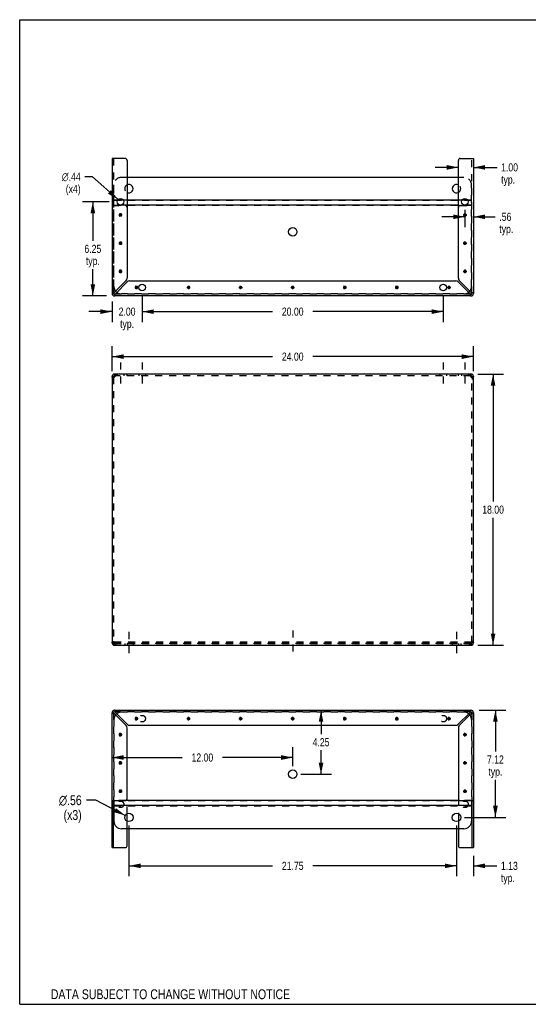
# Model space of a CAD drawing. Header units: inches. Extents: x 0 to 84.6, y 0 to 65.4.
# Tile 1 of 2: x 0 to 33.8, y 0 to 65.4. Entities that reach past the tile are written whole.
import ezdxf

# ---------------------------------------------------------------- set-up
doc = ezdxf.new("R2010")
doc.units = ezdxf.units.IN
doc.header["$LTSCALE"] = 4.653846
doc.header["$MEASUREMENT"] = 0
doc.linetypes.add('DASHED', pattern=[0.2, 0.1, -0.1])
doc.linetypes.add('HIDDEN', pattern=[0.2, 0.1, -0.1])
doc.layers.get('0').update_dxf_attribs({"linetype": 'CONTINUOUS'})
doc.layers.add('DEFAULT_2', color=8, linetype='HIDDEN')
doc.layers.add('DIMENSIONS', color=7, linetype='CONTINUOUS')
doc.styles.get("Standard").update_dxf_attribs({"font": 'txt', "width": 0.8})
doc.styles.add('TEXTSTYLE_1', font='gdt', dxfattribs={"width": 0.8})
doc.dimstyles.new('DIMSTYLE_1', dxfattribs={"dimtxt": 0.538462, "dimasz": 0.769231, "dimexe": 0.09, "dimexo": 0.07, "dimgap": 0.035, "dimtad": 0, "dimtih": 1, "dimtoh": 1, "dimzin": 4, "dimdsep": 46, "dimtxsty": 'Standard', "dimblk": '_FILLED', "dimblk1": '_FILLED', "dimblk2": '_FILLED', "dimcen": 0.09, "dimadec": 0, "dimazin": 0, "dimtfac": 1, "dimtofl": 0, "dimtmove": 0, "dimatfit": 3, "dimldrblk": '_FILLED', "dimfxl": 1, "dimtolj": 1, "dimtzin": 4, "dimarcsym": 0})
doc.dimstyles.new('DIMSTYLE_2', dxfattribs={"dimtxt": 0.653846, "dimasz": 0.769231, "dimexe": 0.09, "dimexo": 0.07, "dimgap": 0.09, "dimtad": 0, "dimtih": 1, "dimtoh": 1, "dimzin": 4, "dimdsep": 46, "dimtxsty": 'Standard', "dimblk": '_FILLED', "dimblk1": '_FILLED', "dimblk2": '_FILLED', "dimcen": 0.09, "dimadec": 0, "dimazin": 0, "dimtfac": 1, "dimtofl": 0, "dimtmove": 0, "dimatfit": 3, "dimldrblk": '_FILLED', "dimfxl": 1, "dimtolj": 1, "dimtzin": 4, "dimarcsym": 0})
doc.dimstyles.new('DIMSTYLE_3', dxfattribs={"dimtxt": 0.538462, "dimasz": 0.769231, "dimexe": 0.09, "dimexo": 0.07, "dimgap": 0.09, "dimtad": 0, "dimtih": 1, "dimtoh": 1, "dimzin": 4, "dimdsep": 46, "dimtxsty": 'Standard', "dimblk": '_FILLED', "dimblk1": '_FILLED', "dimblk2": '_FILLED', "dimcen": 0.09, "dimadec": 0, "dimazin": 0, "dimtfac": 1, "dimtofl": 0, "dimtmove": 0, "dimatfit": 3, "dimldrblk": '_FILLED', "dimfxl": 1, "dimtolj": 1, "dimtzin": 4, "dimarcsym": 0})

# ---------------------------------------------------------------- blocks, each defined once
blk = doc.blocks.new('_FILLED')
at = {"color": 0, "linetype": 'ByBlock'}
blk.add_solid([(0, 0), (-1, 0.2), (-1, -0.2)], dxfattribs=at)
blk = doc.blocks.new('*D1')
at = {"layer": 'DIMENSIONS', "color": 2, "linetype": 'Continuous'}
for p, q in [((6.132, 42.046), (6.132, 43.702)), ((30.132, 42.046), (30.132, 43.702)), ((6.132, 43.009), (16.786, 43.009)), ((30.132, 43.009), (19.478, 43.009))]:
    blk.add_line(p, q, dxfattribs=at)
at = {"layer": 'DIMENSIONS', "color": 2, "linetype": 'Continuous', "xscale": 0.7692307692, "yscale": 0.7692307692, "zscale": 0.7692307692, "rotation": 180}
blk.add_blockref('_FILLED', (6.132, 43.009), dxfattribs=at)
at = {"layer": 'DIMENSIONS', "color": 2, "linetype": 'Continuous', "xscale": 0.7692307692, "yscale": 0.7692307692, "zscale": 0.7692307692}
blk.add_blockref('_FILLED', (30.132, 43.009), dxfattribs=at)
at = {"layer": 'DIMENSIONS', "color": 2, "linetype": 'Continuous', "insert": (18.132, 43.278), "char_height": 0.5385, "width": 2.15385, "attachment_point": 2, "line_spacing_factor": 0.9}
blk.add_mtext('24.00', dxfattribs=at)
blk = doc.blocks.new('*D2')
at = {"layer": 'DIMENSIONS', "color": 2, "linetype": 'Continuous'}
for p, q in [((30.428, 41.848), (32.131, 41.848)), ((31.439, 41.848), (31.439, 33.386)), ((31.439, 23.848), (31.439, 32.309)), ((30.428, 23.848), (32.131, 23.848))]:
    blk.add_line(p, q, dxfattribs=at)
at = {"layer": 'DIMENSIONS', "color": 2, "linetype": 'Continuous', "xscale": 0.7692307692, "yscale": 0.7692307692, "zscale": 0.7692307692}
for p, rotation in [((31.439, 41.848), 90), ((31.439, 23.848), 270)]:
    blk.add_blockref('_FILLED', p, dxfattribs=dict(at, rotation=rotation))
at = {"layer": 'DIMENSIONS', "color": 2, "linetype": 'Continuous', "insert": (31.439, 33.117), "char_height": 0.5385, "width": 2.15385, "attachment_point": 2, "line_spacing_factor": 0.9}
blk.add_mtext('18.00', dxfattribs=at)
blk = doc.blocks.new('*D5')
at = {"layer": 'DIMENSIONS', "color": 2, "linetype": 'Continuous'}
for p, q in [((20.013, 19.531), (20.013, 17.944)), ((20.013, 15.28), (20.013, 16.867)), ((18.671, 15.28), (20.706, 15.28))]:
    blk.add_line(p, q, dxfattribs=at)
at = {"layer": 'DIMENSIONS', "color": 2, "linetype": 'Continuous', "xscale": 0.7692307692, "yscale": 0.7692307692, "zscale": 0.7692307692}
for p, rotation in [((20.013, 19.531), 90), ((20.013, 15.28), 270)]:
    blk.add_blockref('_FILLED', p, dxfattribs=dict(at, rotation=rotation))
at = {"layer": 'DIMENSIONS', "color": 2, "linetype": 'Continuous', "insert": (20.013, 17.674), "char_height": 0.5385, "width": 1.72308, "attachment_point": 2, "line_spacing_factor": 0.9}
blk.add_mtext('4.25', dxfattribs=at)
blk = doc.blocks.new('*D6')
at = {"layer": 'DIMENSIONS', "color": 2, "linetype": 'Continuous'}
for p, q in [((18.132, 15.818), (18.132, 17.08)), ((6.132, 16.388), (10.786, 16.388)), ((18.132, 16.388), (13.478, 16.388))]:
    blk.add_line(p, q, dxfattribs=at)
at = {"layer": 'DIMENSIONS', "color": 2, "linetype": 'Continuous', "xscale": 0.7692307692, "yscale": 0.7692307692, "zscale": 0.7692307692, "rotation": 180}
blk.add_blockref('_FILLED', (6.132, 16.388), dxfattribs=at)
at = {"layer": 'DIMENSIONS', "color": 2, "linetype": 'Continuous', "xscale": 0.7692307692, "yscale": 0.7692307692, "zscale": 0.7692307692}
blk.add_blockref('_FILLED', (18.132, 16.388), dxfattribs=at)
at = {"layer": 'DIMENSIONS', "color": 2, "linetype": 'Continuous', "insert": (12.132, 16.657), "char_height": 0.5385, "width": 2.15385, "attachment_point": 2, "line_spacing_factor": 0.9}
blk.add_mtext('12.00', dxfattribs=at)
blk = doc.blocks.new('*D7')
at = {"layer": 'DIMENSIONS', "color": 2, "linetype": 'Continuous'}
for p, q in [((29.007, 11.874), (29.007, 8.503)), ((30.132, 9.869), (30.132, 8.503)), ((29.007, 9.195), (27.469, 9.195)), ((30.132, 9.195), (31.69, 9.195))]:
    blk.add_line(p, q, dxfattribs=at)
at = {"layer": 'DIMENSIONS', "color": 2, "linetype": 'Continuous', "xscale": 0.7692307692, "yscale": 0.7692307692, "zscale": 0.7692307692}
blk.add_blockref('_FILLED', (29.007, 9.195), dxfattribs=at)
at = {"layer": 'DIMENSIONS', "color": 2, "linetype": 'Continuous', "xscale": 0.7692307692, "yscale": 0.7692307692, "zscale": 0.7692307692, "rotation": 180}
blk.add_blockref('_FILLED', (30.132, 9.195), dxfattribs=at)
at = {"layer": 'DIMENSIONS', "color": 2, "linetype": 'Continuous', "insert": (31.959, 9.464), "char_height": 0.5385, "width": 1.72308, "attachment_point": 1, "line_spacing_factor": 0.9}
blk.add_mtext('1.13\\Ptyp.', dxfattribs=at)
blk = doc.blocks.new('*D8')
at = {"layer": 'DIMENSIONS', "color": 2, "linetype": 'Continuous'}
for p, q in [((7.257, 11.874), (7.257, 8.503)), ((29.007, 11.874), (29.007, 8.503)), ((7.257, 9.195), (16.786, 9.195)), ((29.007, 9.195), (19.478, 9.195))]:
    blk.add_line(p, q, dxfattribs=at)
at = {"layer": 'DIMENSIONS', "color": 2, "linetype": 'Continuous', "xscale": 0.7692307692, "yscale": 0.7692307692, "zscale": 0.7692307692, "rotation": 180}
blk.add_blockref('_FILLED', (7.257, 9.195), dxfattribs=at)
at = {"layer": 'DIMENSIONS', "color": 2, "linetype": 'Continuous', "xscale": 0.7692307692, "yscale": 0.7692307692, "zscale": 0.7692307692}
blk.add_blockref('_FILLED', (29.007, 9.195), dxfattribs=at)
at = {"layer": 'DIMENSIONS', "color": 2, "linetype": 'Continuous', "insert": (18.132, 9.464), "char_height": 0.5385, "width": 2.15385, "attachment_point": 2, "line_spacing_factor": 0.9}
blk.add_mtext('21.75', dxfattribs=at)
blk = doc.blocks.new('*D9')
at = {"layer": 'DIMENSIONS', "color": 2, "linetype": 'Continuous'}
for p, q in [((30.504, 19.531), (32.284, 19.531)), ((31.592, 19.531), (31.592, 16.796)), ((31.592, 12.412), (31.592, 14.912)), ((29.546, 12.412), (32.284, 12.412))]:
    blk.add_line(p, q, dxfattribs=at)
at = {"layer": 'DIMENSIONS', "color": 2, "linetype": 'Continuous', "xscale": 0.7692307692, "yscale": 0.7692307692, "zscale": 0.7692307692}
for p, rotation in [((31.592, 19.531), 90), ((31.592, 12.412), 270)]:
    blk.add_blockref('_FILLED', p, dxfattribs=dict(at, rotation=rotation))
at = {"layer": 'DIMENSIONS', "color": 2, "linetype": 'Continuous', "insert": (31.592, 16.527), "char_height": 0.5385, "width": 1.72308, "attachment_point": 2, "line_spacing_factor": 0.9}
blk.add_mtext('7.12\\Ptyp.', dxfattribs=at)
blk = doc.blocks.new('*D10')
at = {"layer": 'DIMENSIONS', "color": 2, "linetype": 'Continuous'}
for p, q in [((5.051, 13.552), (4.446, 13.552)), ((7.007, 12.541), (5.051, 13.552))]:
    blk.add_line(p, q, dxfattribs=at)
at = {"layer": 'DIMENSIONS', "color": 2, "linetype": 'Continuous', "xscale": 0.7692307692, "yscale": 0.7692307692, "zscale": 0.7692307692, "rotation": 332.6934381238}
blk.add_blockref('_FILLED', (7.007, 12.541), dxfattribs=at)
at = {"layer": 'DIMENSIONS', "color": 2, "linetype": 'Continuous', "insert": (4.119, 13.879), "char_height": 0.65385, "width": 2.44103, "attachment_point": 3, "line_spacing_factor": 0.9, "style": 'TEXTSTYLE_1'}
blk.add_mtext('{\\Fgdt;n}\\Ftxt;.56\\P(x3)', dxfattribs=at)
blk = doc.blocks.new('*D11')
at = {"layer": 'DIMENSIONS', "color": 2, "linetype": 'Continuous'}
for p, q in [((5.937, 53.295), (4.166, 53.295)), ((4.858, 53.295), (4.858, 50.708)), ((4.858, 47.045), (4.858, 48.824)), ((5.76, 47.045), (4.166, 47.045))]:
    blk.add_line(p, q, dxfattribs=at)
at = {"layer": 'DIMENSIONS', "color": 2, "linetype": 'Continuous', "xscale": 0.7692307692, "yscale": 0.7692307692, "zscale": 0.7692307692}
for p, rotation in [((4.858, 53.295), 90), ((4.858, 47.045), 270)]:
    blk.add_blockref('_FILLED', p, dxfattribs=dict(at, rotation=rotation))
at = {"layer": 'DIMENSIONS', "color": 2, "linetype": 'Continuous', "insert": (4.858, 50.439), "char_height": 0.5385, "width": 1.72308, "attachment_point": 2, "line_spacing_factor": 0.9}
blk.add_mtext('6.25\\Ptyp.', dxfattribs=at)
blk = doc.blocks.new('*D12')
at = {"layer": 'DIMENSIONS', "color": 2, "linetype": 'Continuous'}
for p, q in [((6.132, 46.673), (6.132, 45.305)), ((8.132, 47.069), (8.132, 45.305)), ((6.132, 45.997), (4.594, 45.997)), ((8.132, 45.997), (9.671, 45.997))]:
    blk.add_line(p, q, dxfattribs=at)
at = {"layer": 'DIMENSIONS', "color": 2, "linetype": 'Continuous', "xscale": 0.7692307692, "yscale": 0.7692307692, "zscale": 0.7692307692}
blk.add_blockref('_FILLED', (6.132, 45.997), dxfattribs=at)
at = {"layer": 'DIMENSIONS', "color": 2, "linetype": 'Continuous', "xscale": 0.7692307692, "yscale": 0.7692307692, "zscale": 0.7692307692, "rotation": 180}
blk.add_blockref('_FILLED', (8.132, 45.997), dxfattribs=at)
at = {"layer": 'DIMENSIONS', "color": 2, "linetype": 'Continuous', "insert": (7.132, 46.267), "char_height": 0.5385, "width": 1.72308, "attachment_point": 2, "line_spacing_factor": 0.9}
blk.add_mtext('2.00\\Ptyp.', dxfattribs=at)
blk = doc.blocks.new('*D13')
at = {"layer": 'DIMENSIONS', "color": 2, "linetype": 'Continuous'}
for p, q in [((8.132, 47.069), (8.132, 45.305)), ((28.132, 47.069), (28.132, 45.305)), ((8.132, 45.997), (16.786, 45.997)), ((28.132, 45.997), (19.478, 45.997))]:
    blk.add_line(p, q, dxfattribs=at)
at = {"layer": 'DIMENSIONS', "color": 2, "linetype": 'Continuous', "xscale": 0.7692307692, "yscale": 0.7692307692, "zscale": 0.7692307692, "rotation": 180}
blk.add_blockref('_FILLED', (8.132, 45.997), dxfattribs=at)
at = {"layer": 'DIMENSIONS', "color": 2, "linetype": 'Continuous', "xscale": 0.7692307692, "yscale": 0.7692307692, "zscale": 0.7692307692}
blk.add_blockref('_FILLED', (28.132, 45.997), dxfattribs=at)
at = {"layer": 'DIMENSIONS', "color": 2, "linetype": 'Continuous', "insert": (18.132, 46.267), "char_height": 0.5385, "width": 2.15385, "attachment_point": 2, "line_spacing_factor": 0.9}
blk.add_mtext('20.00', dxfattribs=at)
blk = doc.blocks.new('*D14')
at = {"layer": 'DIMENSIONS', "color": 2, "linetype": 'Continuous'}
for p, q in [((29.57, 52.756), (29.57, 51.604)), ((29.57, 52.296), (28.031, 52.296)), ((30.132, 52.296), (31.584, 52.296))]:
    blk.add_line(p, q, dxfattribs=at)
at = {"layer": 'DIMENSIONS', "color": 2, "linetype": 'Continuous', "xscale": 0.7692307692, "yscale": 0.7692307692, "zscale": 0.7692307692}
blk.add_blockref('_FILLED', (29.57, 52.296), dxfattribs=at)
at = {"layer": 'DIMENSIONS', "color": 2, "linetype": 'Continuous', "xscale": 0.7692307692, "yscale": 0.7692307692, "zscale": 0.7692307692, "rotation": 180}
blk.add_blockref('_FILLED', (30.132, 52.296), dxfattribs=at)
at = {"layer": 'DIMENSIONS', "color": 2, "linetype": 'Continuous', "insert": (31.853, 52.565), "char_height": 0.5385, "width": 1.72308, "attachment_point": 1, "line_spacing_factor": 0.9}
blk.add_mtext('.56\\Ptyp.', dxfattribs=at)
blk = doc.blocks.new('*D15')
at = {"layer": 'DIMENSIONS', "color": 2, "linetype": 'Continuous'}
for p, q in [((29.132, 55.576), (27.594, 55.576)), ((30.132, 55.576), (31.703, 55.576))]:
    blk.add_line(p, q, dxfattribs=at)
at = {"layer": 'DIMENSIONS', "color": 2, "linetype": 'Continuous', "xscale": 0.7692307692, "yscale": 0.7692307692, "zscale": 0.7692307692}
blk.add_blockref('_FILLED', (29.132, 55.576), dxfattribs=at)
at = {"layer": 'DIMENSIONS', "color": 2, "linetype": 'Continuous', "xscale": 0.7692307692, "yscale": 0.7692307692, "zscale": 0.7692307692, "rotation": 180}
blk.add_blockref('_FILLED', (30.132, 55.576), dxfattribs=at)
at = {"layer": 'DIMENSIONS', "color": 2, "linetype": 'Continuous', "insert": (31.972, 55.845), "char_height": 0.5385, "width": 1.72308, "attachment_point": 1, "line_spacing_factor": 0.9}
blk.add_mtext('1.00\\Ptyp.', dxfattribs=at)
blk = doc.blocks.new('*D16')
at = {"layer": 'DIMENSIONS', "color": 2, "linetype": 'Continuous'}
for p, q in [((4.834, 54.953), (4.319, 54.953)), ((6.531, 53.44), (4.834, 54.953))]:
    blk.add_line(p, q, dxfattribs=at)
at = {"layer": 'DIMENSIONS', "color": 2, "linetype": 'Continuous', "xscale": 0.7692307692, "yscale": 0.7692307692, "zscale": 0.7692307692, "rotation": 318.2856607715}
blk.add_blockref('_FILLED', (6.531, 53.44), dxfattribs=at)
at = {"layer": 'DIMENSIONS', "color": 2, "linetype": 'Continuous', "insert": (4.049, 55.223), "char_height": 0.53846, "width": 2.01026, "attachment_point": 3, "line_spacing_factor": 0.9, "style": 'TEXTSTYLE_1'}
blk.add_mtext('{\\Fgdt;n}\\Ftxt;.44\\P(x4)', dxfattribs=at)

msp = doc.modelspace()

# ---------------------------------------------------------------- linework, layer by layer
at = {"color": 7, "linetype": 'Continuous'}
for p, q in [((0, 0), (0, 65.385)), ((0, 65.385), (84.615, 65.385)), ((6.227, 47.211), (6.236, 47.211)), ((6.299, 47.149), (6.299, 47.14)), ((6.327, 47.159), (6.337, 47.167)), ((29.966, 47.14), (29.966, 47.149)), ((30.018, 47.24), (30.01, 47.249)), ((30.028, 47.211), (30.037, 47.211)), ((6.299, 41.848), (6.299, 41.744)), ((29.966, 41.848), (29.966, 41.744)), ((6.132, 41.681), (6.236, 41.681)), ((6.236, 41.641), (6.236, 41.681)), ((6.317, 41.744), (6.299, 41.744)), ((29.966, 41.744), (29.947, 41.744)), ((30.028, 41.681), (30.132, 41.681)), ((30.028, 41.641), (30.028, 41.681)), ((6.236, 24.014), (6.132, 24.014)), ((6.257, 23.968), (6.257, 24.041)), ((6.299, 23.848), (6.299, 23.952)), ((6.299, 23.952), (6.317, 23.952)), ((29.947, 23.952), (29.966, 23.952)), ((29.966, 23.848), (29.966, 23.952)), ((30.007, 23.968), (30.007, 24.041)), ((30.132, 24.014), (30.028, 24.014)), ((6.236, 19.365), (6.227, 19.365)), ((6.247, 19.336), (6.255, 19.326)), ((6.299, 19.436), (6.299, 19.427)), ((7.642, 18.969), (7.872, 18.969)), ((7.676, 18.887), (7.839, 19.05)), ((7.839, 18.887), (7.676, 19.05)), ((7.757, 18.854), (7.757, 19.084)), ((11.101, 18.969), (11.331, 18.969)), ((11.134, 18.887), (11.297, 19.05)), ((11.297, 18.887), (11.134, 19.05)), ((11.216, 18.854), (11.216, 19.084)), ((14.559, 18.969), (14.789, 18.969)), ((14.593, 18.887), (14.755, 19.05)), ((14.755, 18.887), (14.593, 19.05)), ((14.674, 18.854), (14.674, 19.084)), ((18.017, 18.969), (18.247, 18.969)), ((18.051, 18.887), (18.214, 19.05)), ((18.214, 18.887), (18.051, 19.05)), ((18.132, 18.854), (18.132, 19.084)), ((21.476, 18.969), (21.706, 18.969)), ((21.509, 18.887), (21.672, 19.05)), ((21.672, 18.887), (21.509, 19.05)), ((21.591, 18.854), (21.591, 19.084)), ((24.934, 18.969), (25.164, 18.969)), ((24.968, 18.887), (25.13, 19.05)), ((24.968, 19.05), (25.13, 18.887)), ((25.049, 18.854), (25.049, 19.084)), ((28.392, 18.969), (28.622, 18.969)), ((28.426, 18.887), (28.589, 19.05)), ((28.426, 19.05), (28.589, 18.887)), ((28.507, 18.854), (28.507, 19.084)), ((29.937, 19.416), (29.928, 19.409)), ((29.966, 19.427), (29.966, 19.436)), ((30.037, 19.365), (30.028, 19.365)), ((6.58, 17.906), (6.81, 17.906)), ((6.613, 17.825), (6.776, 17.987)), ((6.776, 17.825), (6.613, 17.987)), ((6.695, 17.791), (6.695, 18.021)), ((29.455, 17.906), (29.685, 17.906)), ((29.488, 17.825), (29.651, 17.987)), ((29.488, 17.987), (29.651, 17.825)), ((29.57, 17.791), (29.57, 18.021)), ((6.58, 16.031), (6.81, 16.031)), ((6.613, 15.95), (6.776, 16.112)), ((6.776, 15.95), (6.613, 16.112)), ((6.695, 15.916), (6.695, 16.146)), ((29.455, 16.031), (29.685, 16.031)), ((29.488, 15.95), (29.651, 16.112)), ((29.488, 16.112), (29.651, 15.95)), ((29.57, 15.916), (29.57, 16.146)), ((6.58, 14.156), (6.81, 14.156)), ((6.776, 14.075), (6.613, 14.237)), ((6.613, 14.075), (6.776, 14.237)), ((6.695, 14.041), (6.695, 14.271)), ((29.455, 14.156), (29.685, 14.156)), ((29.488, 14.237), (29.651, 14.075)), ((29.488, 14.075), (29.651, 14.237)), ((29.57, 14.041), (29.57, 14.271)), ((6.236, 10.408), (6.236, 13.531)), ((6.257, 13.531), (6.257, 12.162)), ((30.007, 13.192), (6.257, 13.192)), ((29.209, 13.541), (7.055, 13.541)), ((30.007, 13.531), (30.007, 12.162)), ((30.028, 13.531), (30.028, 10.408)), ((7.132, 12.161), (7.132, 12.664)), ((29.132, 12.664), (29.132, 12.161)), ((29.507, 11.662), (6.757, 11.662)), ((7.132, 10.533), (7.132, 11.662)), ((29.132, 11.662), (29.132, 10.533)), ((6.132, 10.408), (7.007, 10.408)), ((29.257, 10.408), (30.132, 10.408)), ((0, 0), (84.615, 0))]:
    msp.add_line(p, q, dxfattribs=at)
at = {"color": 3, "linetype": 'Continuous'}
for p, q in [((6.132, 56.168), (6.132, 47.211)), ((7.007, 56.168), (6.132, 56.168)), ((7.132, 56.043), (7.132, 48.212)), ((29.132, 48.212), (29.132, 56.043)), ((29.257, 56.168), (30.132, 56.168)), ((30.132, 56.168), (30.132, 47.211)), ((29.132, 54.913), (7.132, 54.913)), ((6.879, 53.411), (6.51, 53.411)), ((29.132, 53.411), (7.132, 53.411)), ((29.132, 53.062), (7.132, 53.062)), ((29.754, 53.411), (29.385, 53.411)), ((7.068, 48.057), (6.299, 47.288)), ((6.375, 47.211), (7.144, 47.98)), ((7.299, 48.045), (28.965, 48.045)), ((29.121, 47.98), (29.89, 47.211)), ((29.966, 47.288), (29.197, 48.057)), ((6.299, 47.288), (6.266, 47.278)), ((6.365, 47.179), (6.375, 47.211)), ((29.89, 47.211), (29.899, 47.179)), ((29.998, 47.278), (29.966, 47.288)), ((29.966, 47.045), (6.299, 47.045)), ((29.966, 41.848), (6.299, 41.848)), ((6.365, 41.844), (6.375, 41.848)), ((29.89, 41.848), (29.899, 41.844)), ((6.132, 41.681), (6.132, 24.014)), ((6.197, 41.613), (6.181, 41.599)), ((6.277, 41.667), (6.256, 41.654)), ((6.299, 41.681), (6.277, 41.667)), ((6.327, 41.774), (6.337, 41.799)), ((29.928, 41.799), (29.937, 41.774)), ((29.956, 41.714), (29.966, 41.681)), ((29.987, 41.667), (29.966, 41.681)), ((30.083, 41.599), (30.067, 41.613)), ((30.132, 24.014), (30.132, 41.681)), ((6.181, 24.096), (6.197, 24.083)), ((6.277, 24.028), (6.299, 24.014)), ((6.308, 23.982), (6.299, 24.014)), ((6.299, 23.848), (29.966, 23.848)), ((6.318, 23.95), (6.308, 23.982)), ((6.327, 23.922), (6.318, 23.95)), ((6.337, 23.896), (6.327, 23.922)), ((6.375, 23.848), (6.365, 23.851)), ((29.899, 23.851), (29.89, 23.848)), ((29.937, 23.922), (29.928, 23.896)), ((29.947, 23.95), (29.937, 23.922)), ((29.966, 24.014), (29.987, 24.028)), ((29.987, 24.028), (30.009, 24.042)), ((30.067, 24.083), (30.083, 24.096)), ((6.132, 10.408), (6.132, 19.365)), ((6.266, 19.298), (6.299, 19.288)), ((6.299, 19.531), (29.966, 19.531)), ((6.299, 19.288), (7.068, 18.519)), ((6.375, 19.365), (6.365, 19.397)), ((7.144, 18.595), (6.375, 19.365)), ((29.89, 19.365), (29.121, 18.595)), ((29.197, 18.519), (29.966, 19.288)), ((29.899, 19.397), (29.89, 19.365)), ((29.966, 19.288), (29.998, 19.298)), ((30.132, 19.365), (30.132, 10.408)), ((7.132, 13.656), (7.132, 18.364)), ((7.299, 18.531), (28.965, 18.531)), ((29.132, 18.364), (29.132, 13.656)), ((6.132, 13.531), (7.007, 13.531)), ((29.257, 13.531), (30.132, 13.531))]:
    msp.add_line(p, q, dxfattribs=at)
at = {"color": 2, "linetype": 'DASHED'}
for p, q in [((6.695, 42.617), (6.695, 40.974)), ((8.132, 42.617), (8.132, 40.974)), ((28.132, 42.617), (28.132, 40.974)), ((29.57, 42.617), (29.57, 40.974)), ((7.257, 24.724), (7.257, 23.081)), ((18.132, 24.825), (18.132, 23.182)), ((29.007, 24.724), (29.007, 23.081))]:
    msp.add_line(p, q, dxfattribs=at)
at = {"color": 3, "linetype": 'Continuous'}
for points in [[(6.206, 47.259), (6.181, 47.249), (6.16, 47.24), (6.145, 47.23), (6.135, 47.221), (6.132, 47.211)], [(6.266, 47.278), (6.235, 47.268), (6.206, 47.259)], [(6.299, 47.045), (6.308, 47.048), (6.318, 47.058), (6.327, 47.073), (6.337, 47.094), (6.346, 47.119)], [(6.346, 47.119), (6.356, 47.148), (6.365, 47.179)], [(29.899, 47.179), (29.909, 47.148), (29.918, 47.119)], [(29.918, 47.119), (29.928, 47.094), (29.937, 47.073), (29.947, 47.058), (29.956, 47.048), (29.966, 47.045)], [(30.058, 47.259), (30.029, 47.268), (29.998, 47.278)], [(30.132, 47.211), (30.129, 47.221), (30.12, 47.23), (30.104, 47.24), (30.083, 47.249), (30.058, 47.259)], [(6.181, 41.599), (6.167, 41.613), (6.155, 41.626), (6.145, 41.64), (6.138, 41.654), (6.134, 41.667), (6.132, 41.681)], [(6.256, 41.654), (6.235, 41.64), (6.215, 41.626), (6.197, 41.613)], [(6.299, 41.681), (6.308, 41.714), (6.318, 41.745), (6.327, 41.774)], [(6.337, 41.799), (6.346, 41.82), (6.356, 41.835), (6.365, 41.844)], [(29.899, 41.844), (29.909, 41.835), (29.918, 41.82), (29.928, 41.799)], [(29.937, 41.774), (29.947, 41.745), (29.956, 41.714)], [(30.029, 41.64), (30.009, 41.654), (29.987, 41.667)], [(30.067, 41.613), (30.049, 41.626), (30.029, 41.64)], [(30.132, 41.681), (30.131, 41.667), (30.127, 41.654), (30.12, 41.64), (30.11, 41.626), (30.098, 41.613), (30.083, 41.599)], [(6.132, 24.014), (6.134, 24.028), (6.138, 24.042), (6.145, 24.055), (6.155, 24.069), (6.167, 24.083), (6.181, 24.096)], [(6.197, 24.083), (6.215, 24.069), (6.235, 24.055)], [(6.235, 24.055), (6.256, 24.042), (6.277, 24.028)], [(6.365, 23.851), (6.356, 23.86), (6.346, 23.876), (6.337, 23.896)], [(29.928, 23.896), (29.918, 23.876), (29.909, 23.86), (29.899, 23.851)], [(29.966, 24.014), (29.956, 23.982), (29.947, 23.95)], [(30.009, 24.042), (30.029, 24.055), (30.049, 24.069), (30.067, 24.083)], [(30.083, 24.096), (30.098, 24.083), (30.11, 24.069), (30.12, 24.055), (30.127, 24.042), (30.131, 24.028), (30.132, 24.014)], [(6.132, 19.365), (6.135, 19.355), (6.145, 19.345), (6.16, 19.336), (6.181, 19.326), (6.206, 19.317)], [(6.206, 19.317), (6.235, 19.307), (6.266, 19.298)], [(6.346, 19.457), (6.337, 19.482), (6.327, 19.503), (6.318, 19.518), (6.308, 19.528), (6.299, 19.531)], [(6.365, 19.397), (6.356, 19.428), (6.346, 19.457)], [(29.918, 19.457), (29.909, 19.428), (29.899, 19.397)], [(29.966, 19.531), (29.956, 19.528), (29.947, 19.518), (29.937, 19.503), (29.928, 19.482), (29.918, 19.457)], [(29.998, 19.298), (30.029, 19.307), (30.058, 19.317)], [(30.058, 19.317), (30.083, 19.326), (30.104, 19.336), (30.12, 19.345), (30.129, 19.355), (30.132, 19.365)]]:
    msp.add_lwpolyline(points, dxfattribs=at)
at = {"color": 7, "linetype": 'Continuous'}
for points in [[(6.247, 47.24), (6.241, 47.23), (6.237, 47.221), (6.236, 47.211)], [(6.299, 47.288), (6.287, 47.278), (6.275, 47.268), (6.264, 47.259), (6.255, 47.249), (6.247, 47.24)], [(6.299, 47.149), (6.308, 47.15), (6.318, 47.154), (6.327, 47.159)], [(6.337, 47.167), (6.346, 47.177), (6.356, 47.187), (6.365, 47.199), (6.375, 47.211)], [(29.89, 47.211), (29.899, 47.199), (29.909, 47.187), (29.918, 47.177), (29.928, 47.167), (29.937, 47.159)], [(29.937, 47.159), (29.947, 47.154), (29.956, 47.15), (29.966, 47.149)], [(30.01, 47.249), (30, 47.259), (29.99, 47.268), (29.978, 47.278), (29.966, 47.288)], [(30.028, 47.211), (30.027, 47.221), (30.023, 47.23), (30.018, 47.24)], [(6.24, 41.644), (6.238, 41.654), (6.237, 41.667), (6.236, 41.681)], [(30.028, 41.681), (30.028, 41.667), (30.026, 41.654), (30.024, 41.644)], [(6.236, 24.014), (6.237, 24.028), (6.238, 24.042), (6.24, 24.052)], [(30.024, 24.052), (30.026, 24.042), (30.028, 24.028), (30.028, 24.014)], [(6.236, 19.365), (6.237, 19.355), (6.241, 19.345), (6.247, 19.336)], [(6.255, 19.326), (6.264, 19.317), (6.275, 19.307), (6.287, 19.298), (6.299, 19.288)], [(6.327, 19.416), (6.318, 19.422), (6.308, 19.426), (6.299, 19.427)], [(6.375, 19.365), (6.365, 19.377), (6.356, 19.388), (6.346, 19.399), (6.337, 19.409), (6.327, 19.416)], [(29.928, 19.409), (29.918, 19.399), (29.909, 19.388), (29.899, 19.377), (29.89, 19.365)], [(29.966, 19.427), (29.956, 19.426), (29.947, 19.422), (29.937, 19.416)], [(29.966, 19.288), (29.978, 19.298), (29.99, 19.307), (30, 19.317), (30.01, 19.326), (30.018, 19.336)], [(30.018, 19.336), (30.023, 19.345), (30.027, 19.355), (30.028, 19.365)]]:
    msp.add_lwpolyline(points, dxfattribs=at)
at = {"color": 3, "linetype": 'Continuous'}
for centre, radius in [((6.695, 53.295), 0.219), ((29.57, 53.295), 0.219), ((18.132, 51.296), 0.281), ((8.132, 47.607), 0.219), ((28.132, 47.607), 0.219)]:
    msp.add_circle(centre, radius, dxfattribs=at)
at = {"color": 7, "linetype": 'Continuous'}
for centre in [(18.132, 15.28), (7.257, 12.412), (29.007, 12.412)]:
    msp.add_circle(centre, 0.281, dxfattribs=at)
at = {"color": 3, "linetype": 'Continuous'}
for centre, radius, start, end in [((7.007, 56.043), 0.125, 0, 90), ((29.257, 56.043), 0.125, 90, 180), ((7.257, 54.163), 0.281, 243.58705, 116.41295), ((29.007, 54.163), 0.281, 63.58705, 296.41295), ((6.912, 48.212), 0.22, 315, 360), ((7.299, 47.825), 0.22, 90, 135), ((28.965, 47.825), 0.22, 45, 90), ((29.352, 48.212), 0.22, 180, 225), ((6.299, 47.211), 0.167, 180, 270), ((6.757, 47.671), 0.5, 218.93779, 231.30402), ((29.507, 47.671), 0.5, 308.69598, 321.06221), ((29.966, 47.211), 0.167, 270, 360), ((6.299, 41.681), 0.167, 90, 180), ((29.966, 41.681), 0.167, 0, 90), ((6.299, 24.014), 0.167, 180, 270), ((29.966, 24.014), 0.167, 270, 360), ((6.299, 19.365), 0.167, 90, 180), ((29.966, 19.365), 0.167, 0, 90), ((6.912, 18.364), 0.22, 0, 45), ((7.299, 18.751), 0.22, 225, 270), ((28.965, 18.751), 0.22, 270, 315), ((29.352, 18.364), 0.22, 135, 180), ((7.007, 13.656), 0.125, 270, 360), ((29.257, 13.656), 0.125, 180, 270)]:
    msp.add_arc(centre, radius, start, end, dxfattribs=at)
at = {"color": 7, "linetype": 'Continuous'}
for centre, radius, start, end in [((6.299, 47.211), 0.0625, 180, 270), ((29.966, 47.211), 0.0625, 270, 360), ((6.299, 41.681), 0.0625, 90, 180), ((29.966, 41.681), 0.0625, 0, 90), ((6.299, 24.014), 0.0625, 180, 270), ((29.966, 24.014), 0.0625, 270, 360), ((6.299, 19.365), 0.0625, 90, 180), ((6.757, 18.905), 0.5, 128.69598, 141.06221), ((29.507, 18.905), 0.5, 38.93779, 51.30402), ((29.966, 19.365), 0.0625, 0, 90), ((6.757, 12.162), 0.5, 180, 270), ((29.507, 12.162), 0.5, 270, 360), ((7.007, 10.533), 0.125, 270, 360), ((29.257, 10.533), 0.125, 180, 270)]:
    msp.add_arc(centre, radius, start, end, dxfattribs=at)
at = {"layer": 'DEFAULT_2', "color": 8, "linetype": 'HIDDEN'}
for p, q in [((6.236, 56.168), (6.236, 47.211)), ((30.028, 47.211), (30.028, 56.168)), ((6.257, 47.671), (6.257, 54.413)), ((7.132, 54.913), (6.757, 54.913)), ((29.507, 54.913), (29.132, 54.913)), ((30.007, 47.671), (30.007, 54.413)), ((6.132, 53.045), (7.007, 53.045)), ((6.51, 53.411), (6.257, 53.411)), ((30.007, 53.384), (6.257, 53.384)), ((7.132, 53.062), (6.257, 53.062)), ((30.007, 53.035), (6.257, 53.035)), ((7.132, 53.411), (6.879, 53.411)), ((29.385, 53.411), (29.132, 53.411)), ((30.007, 53.062), (29.132, 53.062)), ((29.257, 53.045), (30.132, 53.045)), ((30.007, 53.411), (29.754, 53.411)), ((6.58, 52.42), (6.81, 52.42)), ((6.613, 52.339), (6.776, 52.501)), ((6.776, 52.339), (6.613, 52.501)), ((6.695, 52.535), (6.695, 52.305)), ((29.455, 52.42), (29.685, 52.42)), ((29.488, 52.339), (29.651, 52.501)), ((29.651, 52.339), (29.488, 52.501)), ((29.57, 52.535), (29.57, 52.305)), ((6.58, 50.545), (6.81, 50.545)), ((6.776, 50.464), (6.613, 50.626)), ((6.613, 50.464), (6.776, 50.626)), ((6.695, 50.66), (6.695, 50.43)), ((29.455, 50.545), (29.685, 50.545)), ((29.651, 50.464), (29.488, 50.626)), ((29.488, 50.464), (29.651, 50.626)), ((29.57, 50.66), (29.57, 50.43)), ((6.58, 48.67), (6.81, 48.67)), ((6.776, 48.589), (6.613, 48.751)), ((6.613, 48.589), (6.776, 48.751)), ((6.695, 48.785), (6.695, 48.555)), ((29.455, 48.67), (29.685, 48.67)), ((29.651, 48.589), (29.488, 48.751)), ((29.488, 48.589), (29.651, 48.751)), ((29.57, 48.785), (29.57, 48.555)), ((29.966, 47.149), (6.299, 47.149)), ((29.507, 47.171), (6.757, 47.171)), ((7.642, 47.607), (7.872, 47.607)), ((7.839, 47.526), (7.676, 47.689)), ((7.676, 47.526), (7.839, 47.689)), ((7.757, 47.722), (7.757, 47.492)), ((11.101, 47.607), (11.331, 47.607)), ((11.297, 47.526), (11.134, 47.689)), ((11.134, 47.526), (11.297, 47.689)), ((11.216, 47.722), (11.216, 47.492)), ((14.559, 47.607), (14.789, 47.607)), ((14.755, 47.526), (14.593, 47.689)), ((14.593, 47.526), (14.755, 47.689)), ((14.674, 47.492), (14.674, 47.722)), ((18.017, 47.607), (18.247, 47.607)), ((18.214, 47.526), (18.051, 47.689)), ((18.051, 47.526), (18.214, 47.689)), ((18.132, 47.492), (18.132, 47.722)), ((21.476, 47.607), (21.706, 47.607)), ((21.672, 47.526), (21.509, 47.689)), ((21.509, 47.526), (21.672, 47.689)), ((21.591, 47.492), (21.591, 47.722)), ((24.934, 47.607), (25.164, 47.607)), ((25.13, 47.526), (24.968, 47.689)), ((24.968, 47.526), (25.13, 47.689)), ((25.049, 47.722), (25.049, 47.492)), ((28.392, 47.607), (28.622, 47.607)), ((28.589, 47.526), (28.426, 47.689)), ((28.426, 47.526), (28.589, 47.689)), ((28.507, 47.722), (28.507, 47.492)), ((6.375, 41.848), (6.375, 41.744)), ((6.476, 41.848), (6.476, 41.744)), ((6.913, 41.848), (6.913, 41.744)), ((7.132, 41.744), (7.132, 41.848)), ((7.913, 41.848), (7.913, 41.744)), ((8.351, 41.848), (8.351, 41.744)), ((27.913, 41.848), (27.913, 41.744)), ((28.351, 41.848), (28.351, 41.744)), ((29.132, 41.744), (29.132, 41.848)), ((29.351, 41.848), (29.351, 41.744)), ((29.788, 41.848), (29.788, 41.744)), ((29.89, 41.848), (29.89, 41.744)), ((6.132, 41.507), (6.236, 41.507)), ((6.181, 41.599), (6.255, 41.599)), ((6.236, 41.641), (6.236, 24.014)), ((6.255, 41.599), (6.249, 41.613)), ((29.947, 41.744), (6.317, 41.744)), ((30.015, 41.613), (30.01, 41.599)), ((30.083, 41.599), (30.01, 41.599)), ((30.024, 41.644), (30.023, 41.64)), ((30.028, 24.014), (30.028, 41.641)), ((30.132, 41.507), (30.028, 41.507)), ((6.132, 24.096), (6.255, 24.096)), ((6.24, 24.052), (6.241, 24.055)), ((6.249, 24.083), (6.255, 24.096)), ((6.257, 24.041), (6.257, 24.056)), ((30.007, 24.056), (6.257, 24.056)), ((6.257, 23.85), (6.257, 23.968)), ((30.007, 23.954), (6.257, 23.954)), ((6.299, 23.952), (6.257, 23.952)), ((30.007, 23.85), (6.257, 23.85)), ((29.947, 23.952), (6.317, 23.952)), ((6.375, 23.848), (6.375, 23.952)), ((6.976, 23.954), (6.976, 23.85)), ((7.132, 23.952), (7.132, 23.848)), ((7.538, 23.954), (7.538, 23.85)), ((17.851, 24.056), (17.851, 23.952)), ((18.413, 24.056), (18.413, 23.952)), ((28.726, 23.954), (28.726, 23.85)), ((29.132, 23.952), (29.132, 23.848)), ((29.288, 23.954), (29.288, 23.85)), ((29.89, 23.848), (29.89, 23.952)), ((30.007, 23.952), (29.966, 23.952)), ((30.007, 24.041), (30.007, 24.056)), ((30.007, 23.85), (30.007, 23.968)), ((30.132, 24.096), (30.01, 24.096)), ((30.01, 24.096), (30.015, 24.083)), ((6.236, 19.365), (6.236, 13.531)), ((29.966, 19.427), (6.299, 19.427)), ((29.507, 19.405), (6.757, 19.405)), ((30.028, 19.365), (30.028, 13.531)), ((6.257, 18.905), (6.257, 13.531)), ((30.007, 18.905), (30.007, 13.531)), ((7.055, 13.541), (6.257, 13.541)), ((30.007, 13.514), (6.257, 13.514)), ((30.007, 13.165), (6.257, 13.165)), ((7.132, 12.664), (7.132, 13.656)), ((29.132, 13.656), (29.132, 12.664)), ((30.007, 13.541), (29.209, 13.541)), ((7.132, 11.662), (7.132, 12.161)), ((29.132, 12.161), (29.132, 11.662))]:
    msp.add_line(p, q, dxfattribs=at)
for points in [[(6.249, 41.613), (6.245, 41.626), (6.241, 41.64), (6.24, 41.644)], [(6.299, 41.681), (6.291, 41.667), (6.283, 41.654), (6.275, 41.64), (6.267, 41.626), (6.261, 41.613), (6.255, 41.599)], [(6.299, 41.681), (6.308, 41.693), (6.318, 41.705), (6.327, 41.716), (6.337, 41.725), (6.346, 41.733), (6.356, 41.739), (6.365, 41.742), (6.375, 41.744)], [(29.89, 41.744), (29.899, 41.742), (29.909, 41.739), (29.918, 41.733), (29.928, 41.725), (29.937, 41.716), (29.947, 41.705), (29.956, 41.693), (29.966, 41.681)], [(30.01, 41.599), (30.004, 41.613), (29.997, 41.626), (29.99, 41.64), (29.982, 41.654), (29.974, 41.667), (29.966, 41.681)], [(30.023, 41.64), (30.02, 41.626), (30.015, 41.613)], [(6.241, 24.055), (6.245, 24.069), (6.249, 24.083)], [(6.255, 24.096), (6.261, 24.083), (6.267, 24.069), (6.275, 24.055), (6.283, 24.042), (6.291, 24.028), (6.299, 24.014)], [(6.375, 23.952), (6.365, 23.953), (6.356, 23.956), (6.346, 23.962), (6.337, 23.97), (6.327, 23.979), (6.318, 23.99), (6.308, 24.002), (6.299, 24.014)], [(29.966, 24.014), (29.956, 24.002), (29.947, 23.99), (29.937, 23.979), (29.928, 23.97), (29.918, 23.962), (29.909, 23.956), (29.899, 23.953), (29.89, 23.952)], [(29.966, 24.014), (29.974, 24.028), (29.982, 24.042), (29.99, 24.055), (29.997, 24.069), (30.004, 24.083), (30.01, 24.096)], [(30.015, 24.083), (30.02, 24.069), (30.023, 24.055), (30.024, 24.052)]]:
    msp.add_lwpolyline(points, dxfattribs=at)
for centre in [(8.132, 18.969), (28.132, 18.969), (6.695, 13.281), (29.57, 13.281)]:
    msp.add_circle(centre, 0.219, dxfattribs=at)
for centre, radius, start, end in [((6.757, 54.413), 0.5, 90, 180), ((7.257, 54.163), 0.281, 116.41295, 243.58705), ((29.007, 54.163), 0.281, 296.41295, 63.58705), ((29.507, 54.413), 0.5, 0, 90), ((7.007, 52.92), 0.125, 0, 90), ((29.257, 52.92), 0.125, 90, 180), ((6.757, 47.671), 0.5, 180, 218.93779), ((6.757, 47.671), 0.5, 231.30402, 270), ((29.507, 47.671), 0.5, 270, 308.69598), ((29.507, 47.671), 0.5, 321.06221, 360), ((6.757, 18.905), 0.5, 141.06221, 180), ((6.757, 18.905), 0.5, 90, 128.69598), ((29.507, 18.905), 0.5, 51.30402, 90), ((29.507, 18.905), 0.5, 0, 38.93779)]:
    msp.add_arc(centre, radius, start, end, dxfattribs=at)

# ---------------------------------------------------------------- texts
at = {"layer": 'DIMENSIONS', "color": 2, "linetype": 'Continuous', "insert": (10.013, 0.996), "char_height": 0.65385, "width": 19.35385, "attachment_point": 2, "line_spacing_factor": 0.9}
msp.add_mtext('DATA SUBJECT TO CHANGE WITHOUT NOTICE', dxfattribs=at)

# ---------------------------------------------------------------- dimensions: what is measured, and where the dimension line sits
at = {"layer": 'DIMENSIONS', "color": 2, "linetype": 'Continuous'}
for base, p1, p2, picture, middle in [((30.132, 55.576), (29.132, 56.043), (30.132, 56.168), '*D15', (32.834, 55.172)), ((8.132, 45.997), (6.132, 45.235), (8.132, 47.139), '*D12', (7.132, 45.593))]:
    dim = msp.add_linear_dim(base=base, p1=p1, p2=p2, text='<>\\Ptyp.', dimstyle='DIMSTYLE_1', dxfattribs=at)
    dim.commit()
    dim.dimension.update_dxf_attribs({"geometry": picture, "text_midpoint": middle, "dimtype": 160})
for base, p1, p2, angle, picture, middle in [((29.57, 52.296), (30.132, 56.168), (29.57, 51.534), 180, '*D14', (32.715, 51.892)), ((4.858, 53.295), (5.83, 47.045), (6.007, 53.295), 90, '*D11', (4.858, 49.766)), ((31.592, 12.412), (30.434, 19.531), (29.476, 12.412), 270, '*D9', (31.592, 15.854)), ((29.00722, 9.19526), (30.13224, 8.43296), (29.00722, 11.94393), 180, '*D7', (32.82045, 8.79142))]:
    dim = msp.add_linear_dim(base=base, p1=p1, p2=p2, angle=angle, text='<>\\Ptyp.', dimstyle='DIMSTYLE_1', dxfattribs=at)
    dim.commit()
    dim.dimension.update_dxf_attribs({"geometry": picture, "text_midpoint": middle, "dimtype": 160})
for p1, p2, text, dimstyle, picture, middle in [((6.531, 53.44), (6.858, 53.149), '<>\\P(x4)', 'DIMSTYLE_3', '*D16', (3.044, 54.55)), ((7.007, 12.541), (7.507, 12.283), '<>\\P(x3)', 'DIMSTYLE_2', '*D10', (2.898, 13.061))]:
    dim = msp.add_diameter_dim_2p(p1=p1, p2=p2, text=text, dimstyle=dimstyle, dxfattribs=at)
    dim.commit()
    dim.dimension.update_dxf_attribs({"geometry": picture, "text_midpoint": middle, "dimtype": 163})
for base, p1, p2, picture, middle in [((28.132, 45.997), (8.132, 47.139), (28.132, 47.139), '*D13', (18.132, 45.997)), ((18.132, 16.388), (6.132, 13.531), (18.132, 17.15), '*D6', (12.132, 16.388))]:
    dim = msp.add_linear_dim(base=base, p1=p1, p2=p2, dimstyle='DIMSTYLE_1', dxfattribs=at)
    dim.commit()
    dim.dimension.update_dxf_attribs({"geometry": picture, "text_midpoint": middle, "dimtype": 160})
for base, p1, p2, angle, picture, middle in [((6.132, 43.009), (30.132, 41.976), (6.132, 41.976), 180, '*D1', (18.132, 43.009)), ((31.439, 23.848), (30.358, 41.848), (30.358, 23.848), 270, '*D2', (31.439, 32.848)), ((20.013, 15.28), (29.966, 19.531), (18.601, 15.28), 270, '*D5', (20.013, 17.405)), ((7.257, 9.195), (29.007, 11.944), (7.257, 11.944), 180, '*D8', (18.132, 9.195))]:
    dim = msp.add_linear_dim(base=base, p1=p1, p2=p2, angle=angle, dimstyle='DIMSTYLE_1', dxfattribs=at)
    dim.commit()
    dim.dimension.update_dxf_attribs({"geometry": picture, "text_midpoint": middle, "dimtype": 160})

doc.saveas('drawing.dxf')
